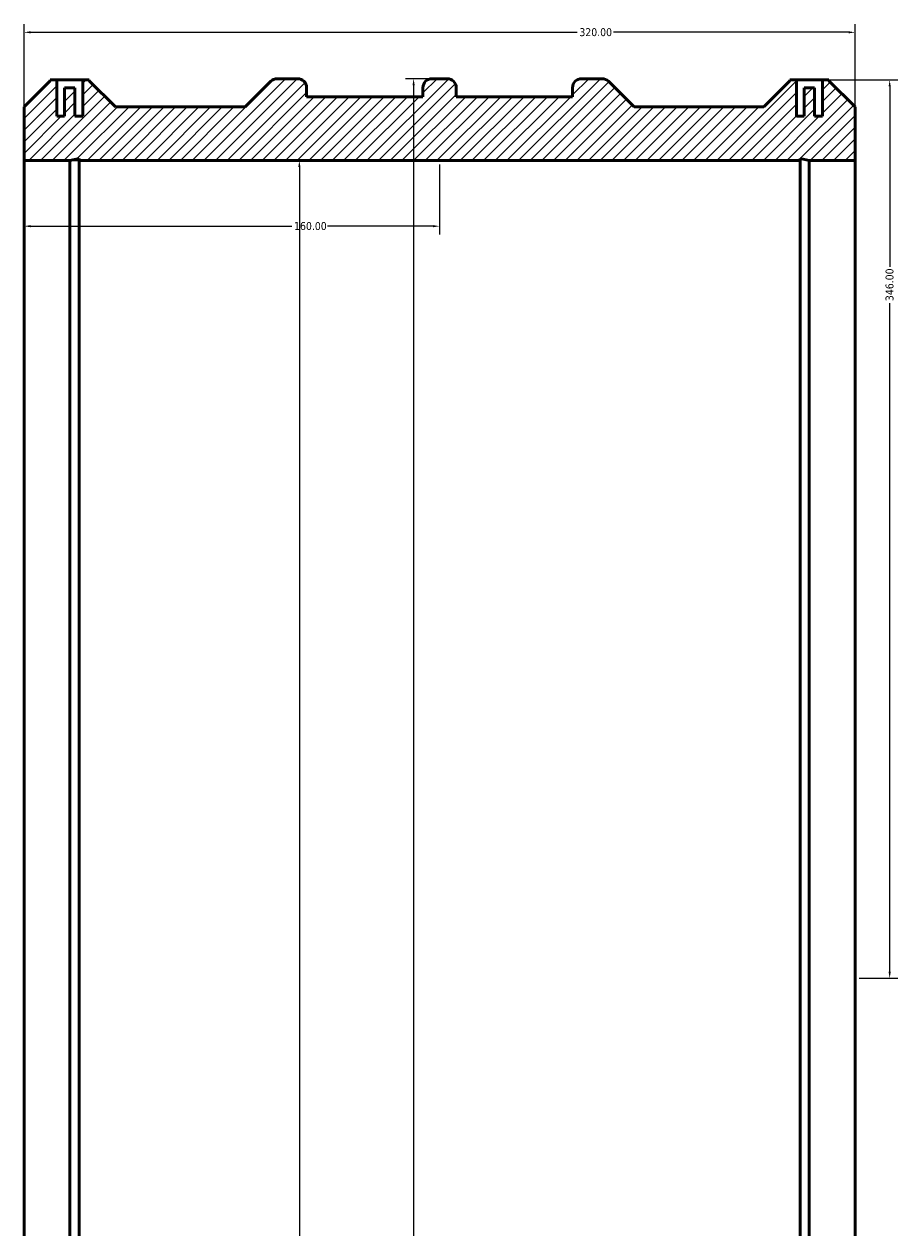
# Model space of a CAD drawing. Header units: millimetres. Extents: x -728 to 1825, y -2121 to 2326.
# Tile 2 of 7: x 364 to 701, y -1657 to -1194. Entities that reach past the tile are written whole.
import ezdxf

# ---------------------------------------------------------------- set-up
doc = ezdxf.new("R2010")
doc.units = ezdxf.units.MM
for name, color, linetype, lineweight in [('Dimension (ANSI)', 7, 'Continuous', 25), ('Hatch (ANSI)', 7, 'Continuous', 18), ('Visible (ANSI)', 7, 'Continuous', 50)]:
    doc.layers.add(name, color=color, linetype=linetype, lineweight=lineweight)
doc.styles.add('Note Text (ANSI)', font='tahoma.ttf')
doc.dimstyles.new('Default - mm (ANSI)', dxfattribs={"dimtxt": 3.048, "dimasz": 2.5, "dimexe": 3.175, "dimexo": 1.6002, "dimgap": 0.8, "dimtad": 0, "dimtoh": 1, "dimrnd": 1e-08, "dimzin": 4, "dimdsep": 46, "dimtxsty": 'Note Text (ANSI)', "dimcen": 0.09, "dimdle": 10, "dimclrd": 256, "dimclre": 256, "dimclrt": 256, "dimadec": 1, "dimazin": 1, "dimtfac": 1, "dimtofl": 0, "dimtmove": 0, "dimatfit": 3, "dimfxl": 1, "dimtolj": 1, "dimtzin": 4, "dimlwd": -1, "dimlwe": -1, "dimarcsym": 0})

# ---------------------------------------------------------------- blocks, each defined once
blk = doc.blocks.new('*D7')
at = {"layer": 'Defpoints', "color": 0, "transparency": 16777216}
for p in [(364.03, -1246.1), (364.03, -1876.1), (470.03, -1876.1)]:
    blk.add_point(p, dxfattribs=at)
at = {"layer": 'Dimension (ANSI)', "transparency": 16777216}
for p, q in [((365.63, -1246.1), (473.21, -1246.1)), ((470.03, -1248.6), (470.03, -1737.38)), ((470.03, -1873.6), (470.03, -1754.81)), ((365.63, -1876.1), (473.21, -1876.1))]:
    blk.add_line(p, q, dxfattribs=at)
for points in [[(469.61, -1248.6), (470.45, -1248.6), (470.03, -1246.1)], [(469.61, -1873.6), (470.45, -1873.6), (470.03, -1876.1)]]:
    blk.add_solid(points, dxfattribs=at)
at = {"layer": 'Dimension (ANSI)', "color": 230, "true_color": 0xff0080, "transparency": 16777216, "insert": (467.74, -1754.01), "char_height": 3.048, "attachment_point": 1, "rotation": 90, "style": 'Note Text (ANSI)'}
blk.add_mtext('\\A1;\\fAIGDT|b0|i0;\\H3.0480;\\ln\\fTahoma|b0|i0;\\H3.0480;630.00', dxfattribs=at)
blk = doc.blocks.new('*D8')
at = {"layer": 'Defpoints', "color": 0, "transparency": 16777216}
for p in [(684.03, -1196.74), (364.03, -1246.1), (684.03, -1246.1)]:
    blk.add_point(p, dxfattribs=at)
at = {"layer": 'Dimension (ANSI)', "transparency": 16777216}
for p, q in [((364.03, -1244.49), (364.03, -1193.56)), ((684.03, -1244.49), (684.03, -1193.56)), ((366.53, -1196.74), (577.06, -1196.74)), ((681.53, -1196.74), (591, -1196.74))]:
    blk.add_line(p, q, dxfattribs=at)
for points in [[(366.53, -1196.32), (366.53, -1197.15), (364.03, -1196.74)], [(681.53, -1196.32), (681.53, -1197.15), (684.03, -1196.74)]]:
    blk.add_solid(points, dxfattribs=at)
at = {"layer": 'Dimension (ANSI)', "color": 230, "true_color": 0xff0080, "transparency": 16777216, "insert": (577.86, -1195.15), "char_height": 3.048, "attachment_point": 1, "style": 'Note Text (ANSI)'}
blk.add_mtext('\\A1;320.00', dxfattribs=at)
blk = doc.blocks.new('*D9')
at = {"layer": 'Defpoints', "color": 0, "transparency": 16777216}
for p in [(521.1, -1214.6), (514.03, -1907.6), (521.1, -1907.6)]:
    blk.add_point(p, dxfattribs=at)
at = {"layer": 'Dimension (ANSI)', "transparency": 16777216}
for p, q in [((519.5, -1214.6), (510.86, -1214.6)), ((514.03, -1217.1), (514.03, -1750.11)), ((514.03, -1905.1), (514.03, -1764.08)), ((519.5, -1907.6), (510.86, -1907.6))]:
    blk.add_line(p, q, dxfattribs=at)
for points in [[(513.61, -1217.1), (514.45, -1217.1), (514.03, -1214.6)], [(513.61, -1905.1), (514.45, -1905.1), (514.03, -1907.6)]]:
    blk.add_solid(points, dxfattribs=at)
at = {"layer": 'Dimension (ANSI)', "color": 230, "true_color": 0xff0080, "transparency": 16777216, "insert": (512.44, -1763.28), "char_height": 3.048, "attachment_point": 1, "rotation": 90, "style": 'Note Text (ANSI)'}
blk.add_mtext('\\A1;693.00', dxfattribs=at)
blk = doc.blocks.new('*D10')
at = {"layer": 'Defpoints', "color": 0, "transparency": 16777216}
for p in [(671.43, -1215.1), (697.35, -1215.1), (684.03, -1561.1)]:
    blk.add_point(p, dxfattribs=at)
at = {"layer": 'Dimension (ANSI)', "transparency": 16777216}
for p, q in [((673.03, -1215.1), (700.53, -1215.1)), ((697.35, -1217.6), (697.35, -1287.12)), ((697.35, -1558.6), (697.35, -1301.07)), ((685.63, -1561.1), (700.53, -1561.1))]:
    blk.add_line(p, q, dxfattribs=at)
for points in [[(696.93, -1217.6), (697.77, -1217.6), (697.35, -1215.1)], [(696.93, -1558.6), (697.77, -1558.6), (697.35, -1561.1)]]:
    blk.add_solid(points, dxfattribs=at)
at = {"layer": 'Dimension (ANSI)', "color": 230, "true_color": 0xff0080, "transparency": 16777216, "insert": (695.76, -1300.27), "char_height": 3.048, "attachment_point": 1, "rotation": 90, "style": 'Note Text (ANSI)'}
blk.add_mtext('\\A1;346.00', dxfattribs=at)
blk = doc.blocks.new('*D11')
at = {"layer": 'Defpoints', "color": 0, "transparency": 16777216}
for p in [(364.03, -1246.1), (524.03, -1246.1), (524.03, -1271.42)]:
    blk.add_point(p, dxfattribs=at)
at = {"layer": 'Dimension (ANSI)', "transparency": 16777216}
for p, q in [((364.03, -1247.7), (364.03, -1274.59)), ((524.03, -1247.7), (524.03, -1274.59)), ((366.53, -1271.42), (467.19, -1271.42)), ((521.53, -1271.42), (480.87, -1271.42))]:
    blk.add_line(p, q, dxfattribs=at)
for points in [[(366.53, -1271), (366.53, -1271.83), (364.03, -1271.42)], [(521.53, -1271), (521.53, -1271.83), (524.03, -1271.42)]]:
    blk.add_solid(points, dxfattribs=at)
at = {"layer": 'Dimension (ANSI)', "color": 230, "true_color": 0xff0080, "transparency": 16777216, "insert": (467.99, -1269.83), "char_height": 3.048, "attachment_point": 1, "style": 'Note Text (ANSI)'}
blk.add_mtext('\\A1;160.00', dxfattribs=at)

msp = doc.modelspace()

# ---------------------------------------------------------------- hatches: boundary and pattern name
at = {"layer": 'Hatch (ANSI)'}
h = msp.add_hatch(dxfattribs=at)
h.set_pattern_fill('ANSI31', color=256, scale=25.4, style=0)
h.set_pattern_definition([(45, (0, 0), (-2.245064, 2.245064), [])])
edge = h.paths.add_edge_path()
edge.add_line((364.031, -1225.475), (364.031, -1246.095))
edge.add_line((364.031, -1246.095), (381.661, -1246.095))
edge.add_line((381.661, -1246.095), (385.187, -1245.346))
edge.add_line((385.187, -1245.346), (385.187, -1246.095))
edge.add_line((385.187, -1246.095), (662.876, -1246.095))
edge.add_line((662.876, -1246.095), (662.876, -1245.346))
edge.add_line((662.876, -1245.346), (666.402, -1246.095))
edge.add_line((666.402, -1246.095), (684.031, -1246.095))
edge.add_line((684.031, -1246.095), (684.031, -1225.475))
edge.add_line((684.031, -1225.475), (673.931, -1215.375))
edge.add_line((673.931, -1215.375), (673.931, -1215.095))
edge.add_line((673.931, -1215.095), (671.431, -1215.095))
edge.add_line((671.431, -1215.095), (671.431, -1229.095))
edge.add_line((671.431, -1229.095), (668.431, -1229.095))
edge.add_line((668.431, -1229.095), (668.431, -1218.095))
edge.add_line((668.431, -1218.095), (664.431, -1218.095))
edge.add_line((664.431, -1218.095), (664.431, -1229.095))
edge.add_line((664.431, -1229.095), (661.431, -1229.095))
edge.add_line((661.431, -1229.095), (661.431, -1215.095))
edge.add_line((661.431, -1215.095), (658.931, -1215.095))
edge.add_line((658.931, -1215.095), (658.931, -1215.375))
edge.add_line((658.931, -1215.375), (648.831, -1225.475))
edge.add_line((648.831, -1225.475), (598.911, -1225.475))
edge.add_line((598.911, -1225.475), (589.046, -1215.61))
edge.add_ellipse((586.596, -1218.06), major_axis=(2.45, 2.45), ratio=1, start_angle=0, end_angle=45)
edge.add_line((586.596, -1214.595), (578.696, -1214.595))
edge.add_ellipse((578.696, -1218.06), major_axis=(0, 3.465), ratio=1, start_angle=0, end_angle=90)
edge.add_line((575.231, -1218.06), (575.231, -1221.525))
edge.add_line((575.231, -1221.525), (530.431, -1221.525))
edge.add_line((530.431, -1221.525), (530.431, -1218.06))
edge.add_ellipse((526.966, -1218.06), major_axis=(3.465, 0), ratio=1, start_angle=0, end_angle=90)
edge.add_line((526.966, -1214.595), (521.096, -1214.595))
edge.add_ellipse((521.096, -1218.06), major_axis=(0, 3.465), ratio=1, start_angle=0, end_angle=90)
edge.add_line((517.631, -1218.06), (517.631, -1221.525))
edge.add_line((517.631, -1221.525), (472.831, -1221.525))
edge.add_line((472.831, -1221.525), (472.831, -1218.06))
edge.add_ellipse((469.366, -1218.06), major_axis=(3.465, 0), ratio=1, start_angle=0, end_angle=90)
edge.add_line((469.366, -1214.595), (461.466, -1214.595))
edge.add_ellipse((461.466, -1218.06), major_axis=(0, 3.465), ratio=1, start_angle=0, end_angle=45)
edge.add_line((459.016, -1215.61), (449.151, -1225.475))
edge.add_line((449.151, -1225.475), (399.231, -1225.475))
edge.add_line((399.231, -1225.475), (389.131, -1215.375))
edge.add_line((389.131, -1215.375), (389.131, -1215.095))
edge.add_line((389.131, -1215.095), (386.631, -1215.095))
edge.add_line((386.631, -1215.095), (386.631, -1229.095))
edge.add_line((386.631, -1229.095), (383.631, -1229.095))
edge.add_line((383.631, -1229.095), (383.631, -1218.095))
edge.add_line((383.631, -1218.095), (379.631, -1218.095))
edge.add_line((379.631, -1218.095), (379.631, -1229.095))
edge.add_line((379.631, -1229.095), (376.631, -1229.095))
edge.add_line((376.631, -1229.095), (376.631, -1215.095))
edge.add_line((376.631, -1215.095), (374.131, -1215.095))
edge.add_line((374.131, -1215.095), (374.131, -1215.375))
edge.add_line((374.131, -1215.375), (364.031, -1225.475))
edge = h.paths.add_edge_path()
edge.add_line((364.031, -1876.095), (364.031, -1896.715))
edge.add_line((364.031, -1896.715), (374.411, -1907.095))
edge.add_line((374.411, -1907.095), (388.851, -1907.095))
edge.add_line((388.851, -1907.095), (399.231, -1896.715))
edge.add_line((399.231, -1896.715), (449.151, -1896.715))
edge.add_line((449.151, -1896.715), (459.016, -1906.58))
edge.add_ellipse((461.466, -1904.13), major_axis=(-2.45, -2.45), ratio=1, start_angle=0, end_angle=45)
edge.add_line((461.466, -1907.595), (469.366, -1907.595))
edge.add_ellipse((469.366, -1904.13), major_axis=(0, -3.465), ratio=1, start_angle=0, end_angle=90)
edge.add_line((472.831, -1904.13), (472.831, -1900.665))
edge.add_line((472.831, -1900.665), (517.631, -1900.665))
edge.add_line((517.631, -1900.665), (517.631, -1904.13))
edge.add_ellipse((521.096, -1904.13), major_axis=(-3.465, 0), ratio=1, start_angle=0, end_angle=90)
edge.add_line((521.096, -1907.595), (526.966, -1907.595))
edge.add_ellipse((526.966, -1904.13), major_axis=(0, -3.465), ratio=1, start_angle=0, end_angle=90)
edge.add_line((530.431, -1904.13), (530.431, -1900.665))
edge.add_line((530.431, -1900.665), (575.231, -1900.665))
edge.add_line((575.231, -1900.665), (575.231, -1904.13))
edge.add_ellipse((578.696, -1904.13), major_axis=(-3.465, 0), ratio=1, start_angle=0, end_angle=90)
edge.add_line((578.696, -1907.595), (586.596, -1907.595))
edge.add_ellipse((586.596, -1904.13), major_axis=(0, -3.465), ratio=1, start_angle=0, end_angle=45)
edge.add_line((589.046, -1906.58), (598.911, -1896.715))
edge.add_line((598.911, -1896.715), (648.831, -1896.715))
edge.add_line((648.831, -1896.715), (659.211, -1907.095))
edge.add_line((659.211, -1907.095), (673.651, -1907.095))
edge.add_line((673.651, -1907.095), (684.031, -1896.715))
edge.add_line((684.031, -1896.715), (684.031, -1876.095))
edge.add_line((684.031, -1876.095), (666.402, -1876.095))
edge.add_line((666.402, -1876.095), (662.876, -1876.845))
edge.add_line((662.876, -1876.845), (662.876, -1876.095))
edge.add_line((662.876, -1876.095), (385.187, -1876.095))
edge.add_line((385.187, -1876.095), (385.187, -1876.845))
edge.add_line((385.187, -1876.845), (381.661, -1876.095))
edge.add_line((381.661, -1876.095), (364.031, -1876.095))

# ---------------------------------------------------------------- linework, layer by layer
at = {"layer": 'Visible (ANSI)'}
for p, q in [((469.366, -1214.595), (461.466, -1214.595)), ((526.966, -1214.595), (521.096, -1214.595)), ((586.596, -1214.595), (578.696, -1214.595)), ((374.131, -1215.375), (364.031, -1225.475)), ((376.631, -1215.095), (374.131, -1215.095)), ((374.131, -1215.095), (374.131, -1215.375)), ((376.631, -1229.095), (376.631, -1215.095)), ((376.631, -1215.095), (386.631, -1215.095)), ((383.631, -1218.095), (379.631, -1218.095)), ((379.631, -1218.095), (379.631, -1229.095)), ((383.631, -1229.095), (383.631, -1218.095)), ((389.131, -1215.095), (386.631, -1215.095)), ((386.631, -1215.095), (386.631, -1229.095)), ((389.131, -1215.375), (389.131, -1215.095)), ((399.231, -1225.475), (389.131, -1215.375)), ((459.016, -1215.61), (449.151, -1225.475)), ((472.831, -1221.525), (472.831, -1218.06)), ((517.631, -1218.06), (517.631, -1221.525)), ((530.431, -1221.525), (530.431, -1218.06)), ((575.231, -1218.06), (575.231, -1221.525)), ((598.911, -1225.475), (589.046, -1215.61)), ((658.931, -1215.375), (648.831, -1225.475)), ((661.431, -1215.095), (658.931, -1215.095)), ((658.931, -1215.095), (658.931, -1215.375)), ((661.431, -1229.095), (661.431, -1215.095)), ((671.431, -1215.095), (661.431, -1215.095)), ((668.431, -1218.095), (664.431, -1218.095)), ((664.431, -1218.095), (664.431, -1229.095)), ((668.431, -1229.095), (668.431, -1218.095)), ((673.931, -1215.095), (671.431, -1215.095)), ((671.431, -1215.095), (671.431, -1229.095)), ((673.931, -1215.375), (673.931, -1215.095)), ((684.031, -1225.475), (673.931, -1215.375)), ((517.631, -1221.525), (472.831, -1221.525)), ((575.231, -1221.525), (530.431, -1221.525)), ((364.031, -1225.475), (364.031, -1246.095)), ((449.151, -1225.475), (399.231, -1225.475)), ((648.831, -1225.475), (598.911, -1225.475)), ((684.031, -1246.095), (684.031, -1225.475)), ((379.631, -1229.095), (376.631, -1229.095)), ((386.631, -1229.095), (383.631, -1229.095)), ((664.431, -1229.095), (661.431, -1229.095)), ((671.431, -1229.095), (668.431, -1229.095)), ((364.031, -1246.095), (381.661, -1246.095)), ((364.031, -1876.095), (364.031, -1246.095)), ((381.661, -1246.095), (385.187, -1245.346)), ((381.661, -1876.095), (381.661, -1246.095)), ((385.187, -1245.346), (385.187, -1246.095)), ((385.187, -1246.095), (662.876, -1246.095)), ((385.187, -1876.095), (385.187, -1246.095)), ((662.876, -1246.095), (662.876, -1245.346)), ((662.876, -1245.346), (666.402, -1246.095)), ((662.876, -1876.095), (662.876, -1246.095)), ((666.402, -1246.095), (684.031, -1246.095)), ((666.402, -1876.095), (666.402, -1246.095)), ((684.031, -1876.095), (684.031, -1246.095))]:
    msp.add_line(p, q, dxfattribs=at)
for centre, start, end in [((461.466, -1218.06), 90, 135), ((469.366, -1218.06), 0, 90), ((521.096, -1218.06), 90, 180), ((526.966, -1218.06), 0, 90), ((578.696, -1218.06), 90, 180), ((586.596, -1218.06), 45, 90)]:
    msp.add_arc(centre, 3.465, start, end, dxfattribs=at)

# ---------------------------------------------------------------- dimensions: what is measured, and where the dimension line sits
at = {"layer": 'Dimension (ANSI)'}
for base, p1, p2, angle, picture, middle in [((684.031, -1196.738), (364.031, -1246.095), (684.031, -1246.095), 180, '*D8', (584.031, -1196.738)), ((514.031, -1907.595), (521.096, -1214.595), (521.096, -1907.595), 90, '*D9', (514.031, -1757.095)), ((697.35, -1215.095), (684.031, -1561.095), (671.431, -1215.095), 90, '*D10', (697.35, -1294.095)), ((524.031, -1271.416), (364.031, -1246.095), (524.031, -1246.095), 180, '*D11', (474.031, -1271.416))]:
    dim = msp.add_linear_dim(base=base, p1=p1, p2=p2, angle=angle, dimstyle='Default - mm (ANSI)', override={"dimtoh": 0, "dimdec": 2, "dimtp": 0, "dimtm": 0, "dimtdec": 2, "dimatfit": 1}, dxfattribs=at)
    dim.commit()
    dim.dimension.update_dxf_attribs({"geometry": picture, "text_midpoint": middle, "dimtype": 160})
dim = msp.add_linear_dim(base=(470.031, -1876.095), p1=(364.031, -1246.095), p2=(364.031, -1876.095), angle=90, text='\\fAIGDT|b0|i0;\\H3.0480;\\ln\\fTahoma|b0|i0;\\H3.0480;<>', dimstyle='Default - mm (ANSI)', override={"dimtoh": 0, "dimdec": 2, "dimtp": 0, "dimtm": 0, "dimtdec": 2, "dimatfit": 1}, dxfattribs=at)
dim.commit()
dim.dimension.update_dxf_attribs({"geometry": '*D7', "text_midpoint": (470.031, -1746.095), "dimtype": 160})

doc.saveas('drawing.dxf')
